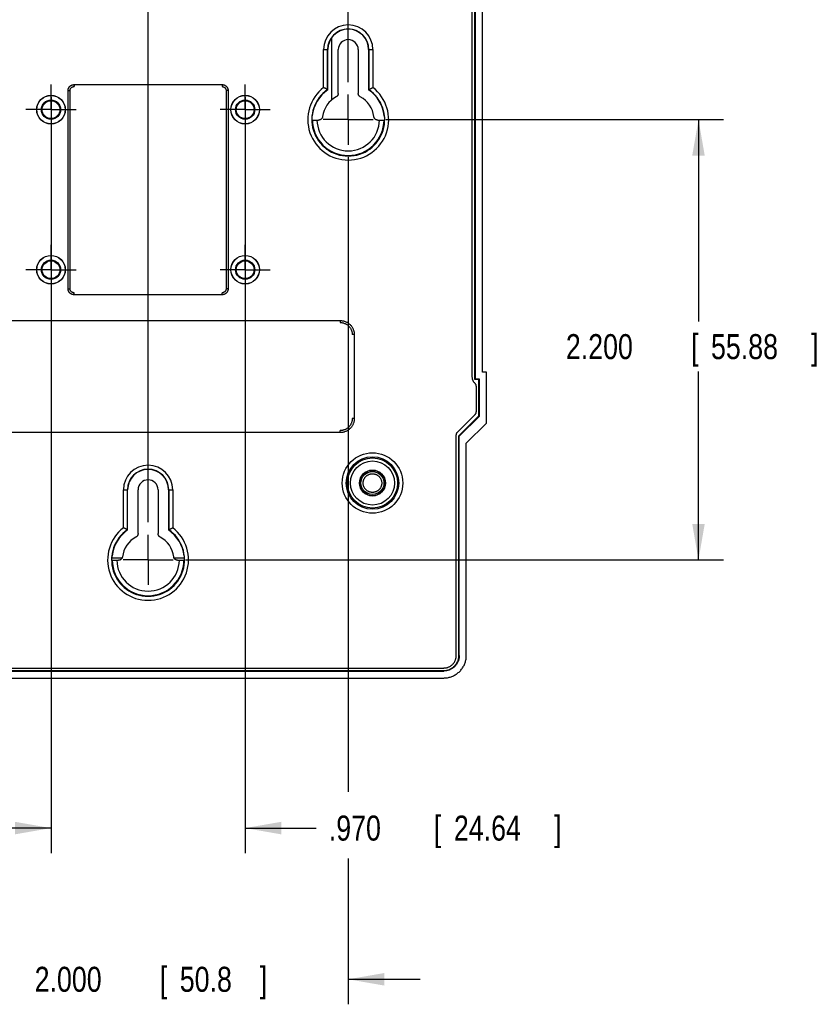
# Model space of a CAD drawing. Header units: inches. Extents: x 0 to 34, y 0 to 22.
# Tile 61 of 64: x 26.6 to 30.6, y 4.8 to 9.8. Entities that reach past the tile are written whole.
import ezdxf

# ---------------------------------------------------------------- set-up
doc = ezdxf.new("R2010")
doc.units = ezdxf.units.IN
doc.header["$LTSCALE"] = 1.87
doc.header["$MEASUREMENT"] = 0
doc.linetypes.add('CENTER', pattern=[0.6, 0.375, -0.075, 0.075, -0.075])
doc.layers.get('0').update_dxf_attribs({"linetype": 'CONTINUOUS'})
doc.layers.add('DEFAULT_1', color=7, linetype='CENTER')
doc.layers.add('DIMENSIONS', color=7, linetype='CONTINUOUS')
doc.styles.get("Standard").update_dxf_attribs({"font": 'txt', "width": 0.8})
doc.dimstyles.new('DIMSTYLE_1', dxfattribs={"dimtxt": 0.125, "dimasz": 0.18, "dimexe": 0.18, "dimexo": 0.0625, "dimgap": 0.09, "dimtad": 0, "dimtih": 1, "dimtoh": 1, "dimdec": 3, "dimzin": 4, "dimdsep": 46, "dimtxsty": 'STANDARD', "dimblk": '_FILLED', "dimblk1": '_FILLED', "dimblk2": '_FILLED', "dimcen": 0.09, "dimadec": 0, "dimazin": 0, "dimtp": 0.01, "dimtm": 0.01, "dimtfac": 1, "dimtdec": 3, "dimtofl": 0, "dimtmove": 0, "dimatfit": 3, "dimldrblk": '_FILLED', "dimfxl": 1, "dimtolj": 1, "dimtzin": 4, "dimarcsym": 0})

# ---------------------------------------------------------------- blocks, each defined once
blk = doc.blocks.new('_FILLED')
at = {"color": 0, "linetype": 'BYBLOCK'}
blk.add_solid([(0, 0), (-1, 0.174), (-1, -0.174)], dxfattribs=at)
blk = doc.blocks.new('*D9')
at = {"layer": 'DIMENSIONS', "color": 2, "linetype": 'CONTINUOUS'}
for p, q in [((26.7921, 9.3724), (26.7921, 5.5943)), ((27.7621, 9.3724), (27.7621, 5.5943)), ((26.7921, 5.7193), (26.4321, 5.7193)), ((27.7621, 5.7193), (28.1176, 5.7193))]:
    blk.add_line(p, q, dxfattribs=at)
at = {"layer": 'DIMENSIONS', "color": 2, "linetype": 'CONTINUOUS', "xscale": 0.18, "yscale": 0.18, "zscale": 0.18}
blk.add_blockref('_FILLED', (26.7921, 5.7193), dxfattribs=at)
at = {"layer": 'DIMENSIONS', "color": 2, "linetype": 'CONTINUOUS', "xscale": 0.18, "yscale": 0.18, "zscale": 0.18, "rotation": 180}
blk.add_blockref('_FILLED', (27.7621, 5.7193), dxfattribs=at)
at = {"layer": 'DIMENSIONS', "color": 2, "linetype": 'CONTINUOUS', "width": 0.8}
for s, p in [('.970', (28.1801, 5.6568)), ('[', (28.7051, 5.6568)), ('24.64', (28.8051, 5.6568)), (']', (29.3051, 5.6568))]:
    blk.add_text(s, height=0.125, dxfattribs=at).set_placement(p)
blk = doc.blocks.new('*D10')
at = {"layer": 'DIMENSIONS', "color": 2, "linetype": 'CONTINUOUS'}
for p, q in [((28.4647, 9.2598), (30.152, 9.2598)), ((30.027, 9.2598), (30.027, 8.2504)), ((30.027, 7.0598), (30.027, 8.0004)), ((27.4647, 7.0598), (30.152, 7.0598))]:
    blk.add_line(p, q, dxfattribs=at)
at = {"layer": 'DIMENSIONS', "color": 2, "linetype": 'CONTINUOUS', "xscale": 0.18, "yscale": 0.18, "zscale": 0.18}
for p, rotation in [((30.027, 9.2598), 90), ((30.027, 7.0598), 270)]:
    blk.add_blockref('_FILLED', p, dxfattribs=dict(at, rotation=rotation))
at = {"layer": 'DIMENSIONS', "color": 2, "linetype": 'CONTINUOUS', "width": 0.8}
for s, p in [('2.200', (29.3645, 8.0629)), ('[', (29.9895, 8.0629)), ('55.88', (30.0895, 8.0629)), (']', (30.5895, 8.0629))]:
    blk.add_text(s, height=0.125, dxfattribs=at).set_placement(p)
blk = doc.blocks.new('*D11')
at = {"layer": 'DIMENSIONS', "color": 2, "linetype": 'CONTINUOUS'}
for p, q in [((26.2771, 9.0722), (26.2771, 4.8386)), ((28.2771, 9.0722), (28.2771, 5.901)), ((28.2771, 5.5672), (28.2771, 4.8386)), ((26.2771, 4.9636), (25.9171, 4.9636)), ((28.2771, 4.9636), (28.6371, 4.9636))]:
    blk.add_line(p, q, dxfattribs=at)
at = {"layer": 'DIMENSIONS', "color": 2, "linetype": 'CONTINUOUS', "xscale": 0.18, "yscale": 0.18, "zscale": 0.18}
blk.add_blockref('_FILLED', (26.2771, 4.9636), dxfattribs=at)
at = {"layer": 'DIMENSIONS', "color": 2, "linetype": 'CONTINUOUS', "xscale": 0.18, "yscale": 0.18, "zscale": 0.18, "rotation": 180}
blk.add_blockref('_FILLED', (28.2771, 4.9636), dxfattribs=at)
at = {"layer": 'DIMENSIONS', "color": 2, "linetype": 'CONTINUOUS', "width": 0.8}
for s, p in [('2.000', (26.7105, 4.9011)), ('[', (27.3355, 4.9011)), ('50.8', (27.4355, 4.9011)), (']', (27.8355, 4.9011))]:
    blk.add_text(s, height=0.125, dxfattribs=at).set_placement(p)
blk = doc.blocks.new('*D12')
at = {"layer": 'DIMENSIONS', "color": 2, "linetype": 'CONTINUOUS'}
for p, q in [((27.2771, 7.2474), (27.2771, 12.2479)), ((28.2771, 9.4474), (28.2771, 12.2479)), ((27.2771, 12.1229), (26.9171, 12.1229)), ((28.2771, 12.1229), (28.6027, 12.1229))]:
    blk.add_line(p, q, dxfattribs=at)
at = {"layer": 'DIMENSIONS', "color": 2, "linetype": 'CONTINUOUS', "xscale": 0.18, "yscale": 0.18, "zscale": 0.18}
blk.add_blockref('_FILLED', (27.2771, 12.1229), dxfattribs=at)
at = {"layer": 'DIMENSIONS', "color": 2, "linetype": 'CONTINUOUS', "xscale": 0.18, "yscale": 0.18, "zscale": 0.18, "rotation": 180}
blk.add_blockref('_FILLED', (28.2771, 12.1229), dxfattribs=at)
at = {"layer": 'DIMENSIONS', "color": 2, "linetype": 'CONTINUOUS', "width": 0.8}
for s, p in [('1.000', (28.6652, 12.0604)), ('[', (29.2902, 12.0604)), ('25.4', (29.3902, 12.0604)), (']', (29.7902, 12.0604))]:
    blk.add_text(s, height=0.125, dxfattribs=at).set_placement(p)

msp = doc.modelspace()

# ---------------------------------------------------------------- linework, layer by layer
at = {"color": 7, "linetype": 'CONTINUOUS'}
for p, q in [((28.8971, 7.972), (28.8971, 9.8476)), ((28.9103, 7.9606), (28.9103, 9.8591)), ((28.9121, 7.9623), (28.9121, 9.8573)), ((28.9471, 7.9973), (28.9471, 9.8223)), ((28.1935, 9.6682), (28.1935, 9.3577)), ((28.1538, 9.6098), (28.1751, 9.6098)), ((28.1538, 9.4202), (28.1538, 9.6098)), ((28.1738, 9.41), (28.1738, 9.6098)), ((28.1751, 9.4093), (28.1751, 9.6098)), ((28.2272, 9.3912), (28.2272, 9.6098)), ((28.3269, 9.6098), (28.3269, 9.3912)), ((28.3791, 9.6098), (28.4003, 9.6098)), ((28.3791, 9.6098), (28.3791, 9.4093)), ((28.3803, 9.6098), (28.3803, 9.41)), ((28.4003, 9.6098), (28.4003, 9.4202)), ((26.8771, 9.4048), (26.8871, 9.4048)), ((26.8771, 8.4148), (26.8771, 9.4048)), ((26.8871, 8.9086), (26.8871, 9.4048)), ((26.9071, 9.4348), (27.6471, 9.4348)), ((26.9071, 9.4348), (26.9071, 9.4248)), ((27.6471, 9.4348), (27.6471, 9.4248)), ((27.6771, 9.4048), (27.6671, 9.4048)), ((27.6771, 9.4048), (27.6771, 8.4148)), ((28.1209, 9.2576), (28.1293, 9.2576)), ((28.4248, 9.2576), (28.4333, 9.2576)), ((27.6671, 8.911), (27.6671, 8.4148)), ((26.8771, 8.4148), (26.8871, 8.4148)), ((27.6771, 8.4148), (27.6671, 8.4148)), ((26.9071, 8.3848), (26.9071, 8.3948)), ((27.6471, 8.3848), (26.9071, 8.3848)), ((27.6471, 8.3848), (27.6471, 8.3948)), ((26.317, 8.2558), (28.2371, 8.2558)), ((28.2371, 8.2558), (28.2371, 8.2458)), ((28.3071, 8.1858), (28.2971, 8.1858)), ((28.3071, 8.1858), (28.3071, 7.7658)), ((28.9671, 7.9973), (28.9471, 7.9973)), ((28.9671, 7.7423), (28.9671, 7.9973)), ((28.9121, 7.9623), (28.9103, 7.9606)), ((28.9303, 7.9606), (28.9103, 7.9606)), ((28.9321, 7.9623), (28.9121, 7.9623)), ((28.9171, 7.8006), (28.9171, 7.9273)), ((28.9321, 7.9623), (28.9303, 7.9606)), ((28.9303, 7.7791), (28.9303, 7.9606)), ((28.9321, 7.7773), (28.9321, 7.9623)), ((28.8229, 7.6982), (28.9112, 7.7865)), ((28.8303, 7.6791), (28.9303, 7.7791)), ((28.9321, 7.7773), (28.8321, 7.6773)), ((28.9321, 7.7773), (28.9303, 7.7791)), ((28.3071, 7.7658), (28.2971, 7.7658)), ((28.8671, 7.6423), (28.9671, 7.7423)), ((28.2371, 7.6958), (26.317, 7.6958)), ((28.2371, 7.6958), (28.2371, 7.7058)), ((28.8171, 6.5823), (28.8171, 7.684)), ((28.8321, 7.6773), (28.8303, 7.6791)), ((28.8303, 6.584), (28.8303, 7.6791)), ((28.8321, 6.5823), (28.8321, 7.6773)), ((28.8671, 6.5822), (28.8671, 7.6423)), ((27.1538, 7.4098), (27.1751, 7.4098)), ((27.1538, 7.2202), (27.1538, 7.4098)), ((27.1738, 7.21), (27.1738, 7.4098)), ((27.1751, 7.2093), (27.1751, 7.4098)), ((27.2272, 7.1912), (27.2272, 7.4098)), ((27.3269, 7.4098), (27.3269, 7.1912)), ((27.3791, 7.4098), (27.4003, 7.4098)), ((27.3791, 7.4098), (27.3791, 7.2093)), ((27.3803, 7.4098), (27.3803, 7.21)), ((27.4003, 7.4098), (27.4003, 7.2202)), ((27.1472, 7.0688), (27.0963, 7.0688)), ((27.1209, 7.0576), (27.1293, 7.0576)), ((27.4578, 7.0688), (27.4069, 7.0688)), ((27.4248, 7.0576), (27.4333, 7.0576)), ((28.8321, 6.5823), (28.8303, 6.584)), ((25.8, 6.5193), (28.7541, 6.5193)), ((25.8, 6.5043), (28.7541, 6.5043)), ((25.8018, 6.5061), (28.7524, 6.5061)), ((28.7541, 6.5043), (28.7524, 6.5061)), ((25.8, 6.4693), (28.7541, 6.4693))]:
    msp.add_line(p, q, dxfattribs=at)
for centre, radius in [((26.7921, 9.3098), 0.0716), ((26.7921, 9.3098), 0.0709), ((26.7921, 9.3098), 0.0481), ((26.7921, 9.3098), 0.0445), ((27.7621, 9.3098), 0.0716), ((27.7621, 9.3098), 0.0709), ((27.7621, 9.3098), 0.0481), ((27.7621, 9.3098), 0.0445), ((26.7921, 8.5098), 0.0716), ((26.7921, 8.5098), 0.0709), ((27.7621, 8.5098), 0.0716), ((27.7621, 8.5098), 0.0709), ((26.7921, 8.5098), 0.0481), ((26.7921, 8.5098), 0.0445), ((27.7621, 8.5098), 0.0481), ((27.7621, 8.5098), 0.0445), ((28.3981, 7.4438), 0.1512), ((28.3981, 7.4438), 0.1312), ((28.3981, 7.4438), 0.1252), ((28.3981, 7.4438), 0.1102), ((28.3981, 7.4438), 0.0649), ((28.3981, 7.4438), 0.0634), ((28.3981, 7.4438), 0.0575)]:
    msp.add_circle(centre, radius, dxfattribs=at)
for centre, radius, start, end in [((28.2771, 9.6098), 0.1232, 0, 180), ((28.2771, 9.6098), 0.1032, 0, 180), ((28.2771, 9.6098), 0.102, 0, 180), ((28.2771, 9.6098), 0.0498, 0, 180), ((28.2771, 9.2598), 0.2022, 127.5422, 52.4578), ((28.2771, 9.2598), 0.1822, 124.5049, 55.4951), ((28.2771, 9.2598), 0.181, 124.3007, 173.7662), ((28.2771, 9.2598), 0.181, 6.2338, 55.6993), ((28.2771, 9.2598), 0.1288, 117.9785, 173.1245), ((28.2771, 9.2598), 0.1288, 6.8755, 62.0215), ((28.2771, 9.2598), 0.1792, 180.5715, 359.4285), ((28.2771, 9.2598), 0.1562, 180.8003, 359.1997), ((27.2771, 7.4098), 0.1232, 0, 180), ((27.2771, 7.4098), 0.1032, 0, 180), ((27.2771, 7.4098), 0.102, 0, 180), ((27.2771, 7.4098), 0.0498, 0, 180), ((27.2771, 7.0598), 0.2022, 127.5422, 52.4578), ((27.2771, 7.0598), 0.1822, 124.5049, 55.4951), ((27.2771, 7.0598), 0.181, 124.3007, 173.7662), ((27.2771, 7.0598), 0.181, 6.2338, 55.6993), ((27.2771, 7.0598), 0.1288, 117.9785, 173.1245), ((27.2771, 7.0598), 0.1288, 6.8755, 62.0215), ((27.2771, 7.0598), 0.1792, 180.5715, 359.4285), ((27.2771, 7.0598), 0.1562, 180.8003, 359.1997)]:
    msp.add_arc(centre, radius, start, end, dxfattribs=at)
for points, knots in [([(26.8771, 9.4048), (26.8771, 9.4059), (26.8772, 9.4081), (26.8777, 9.4114), (26.8786, 9.4146), (26.8799, 9.4178), (26.8816, 9.4207), (26.8835, 9.4235), (26.8858, 9.426), (26.8883, 9.4283), (26.891, 9.4303), (26.894, 9.4319), (26.8972, 9.4332), (26.9004, 9.4341), (26.9037, 9.4347), (26.906, 9.4348), (26.9071, 9.4348)], [0, 0, 0, 0, 0.069582, 0.140123, 0.211395, 0.283137, 0.355062, 0.426888, 0.498561, 0.570321, 0.6424, 0.714735, 0.787003, 0.858855, 0.929952, 1, 1, 1, 1]), ([(26.8871, 9.4048), (26.8871, 9.4056), (26.8872, 9.4072), (26.8876, 9.4095), (26.8883, 9.4118), (26.8892, 9.414), (26.8905, 9.4161), (26.892, 9.4181), (26.8938, 9.4198), (26.8957, 9.4214), (26.8978, 9.4226), (26.9001, 9.4236), (26.9024, 9.4243), (26.9047, 9.4247), (26.9063, 9.4248), (26.9071, 9.4248)], [0, 0, 0, 0, 0.074007, 0.14952, 0.226028, 0.303363, 0.381851, 0.460683, 0.539254, 0.618135, 0.69665, 0.774006, 0.850552, 0.926061, 1, 1, 1, 1]), ([(27.6471, 9.4348), (27.6482, 9.4348), (27.6504, 9.4347), (27.6536, 9.4342), (27.6569, 9.4332), (27.66, 9.432), (27.663, 9.4303), (27.6657, 9.4284), (27.6683, 9.4261), (27.6705, 9.4236), (27.6725, 9.4208), (27.6742, 9.4178), (27.6755, 9.4147), (27.6764, 9.4114), (27.6769, 9.4081), (27.6771, 9.4059), (27.6771, 9.4048)], [0, 0, 0, 0, 0.069582, 0.140123, 0.211395, 0.283137, 0.355062, 0.426888, 0.498561, 0.570321, 0.6424, 0.714735, 0.787003, 0.858855, 0.929952, 1, 1, 1, 1]), ([(27.6471, 9.4248), (27.6478, 9.4248), (27.6494, 9.4247), (27.6517, 9.4243), (27.654, 9.4236), (27.6563, 9.4226), (27.6584, 9.4214), (27.6603, 9.4198), (27.6621, 9.4181), (27.6636, 9.4161), (27.6649, 9.414), (27.6659, 9.4118), (27.6666, 9.4095), (27.667, 9.4072), (27.6671, 9.4056), (27.6671, 9.4048)], [0, 0, 0, 0, 0.074007, 0.14952, 0.226028, 0.303363, 0.381851, 0.460683, 0.539254, 0.618135, 0.69665, 0.774006, 0.850552, 0.926061, 1, 1, 1, 1]), ([(27.6671, 9.4048), (27.6671, 9.2956), (27.6671, 9.1311), (27.6671, 8.9665), (27.6671, 8.9112)], [0, 0, 0, 0, 0.663532, 1, 1, 1, 1]), ([(28.1738, 9.41), (28.1738, 9.41), (28.1736, 9.4101), (28.1732, 9.4103), (28.1725, 9.4107), (28.1716, 9.4112), (28.1704, 9.4118), (28.169, 9.4125), (28.1674, 9.4134), (28.1655, 9.4143), (28.1634, 9.4154), (28.1612, 9.4165), (28.1588, 9.4177), (28.1564, 9.4189), (28.1547, 9.4197), (28.1538, 9.4202)], [0, 0, 0, 0, 0.00816, 0.029052, 0.062711, 0.108704, 0.167335, 0.238431, 0.321107, 0.415009, 0.519391, 0.631888, 0.750622, 0.874217, 1, 1, 1, 1]), ([(28.1751, 9.4093), (28.1749, 9.4094), (28.1747, 9.4096), (28.1742, 9.4098), (28.174, 9.4099), (28.1738, 9.41)], [0, 0, 0, 0, 0.332746, 0.66608, 1, 1, 1, 1]), ([(28.3791, 9.4093), (28.3792, 9.4094), (28.3795, 9.4096), (28.3799, 9.4098), (28.3802, 9.4099), (28.3803, 9.41)], [0, 0, 0, 0, 0.332746, 0.66608, 1, 1, 1, 1]), ([(28.3803, 9.41), (28.3803, 9.41), (28.3805, 9.4101), (28.3809, 9.4103), (28.3816, 9.4107), (28.3825, 9.4112), (28.3837, 9.4118), (28.3851, 9.4125), (28.3868, 9.4134), (28.3886, 9.4143), (28.3907, 9.4154), (28.3929, 9.4165), (28.3953, 9.4177), (28.3978, 9.4189), (28.3994, 9.4197), (28.4003, 9.4202)], [0, 0, 0, 0, 0.00816, 0.029052, 0.062711, 0.108704, 0.167335, 0.238431, 0.321107, 0.415009, 0.519391, 0.631888, 0.750622, 0.874217, 1, 1, 1, 1]), ([(28.2272, 9.3912), (28.2272, 9.3904), (28.2271, 9.3888), (28.2267, 9.3865), (28.226, 9.3842), (28.225, 9.382), (28.2238, 9.3799), (28.2223, 9.378), (28.2206, 9.3763), (28.2187, 9.3748), (28.2173, 9.374), (28.2166, 9.3736)], [0, 0, 0, 0, 0.11098, 0.222358, 0.333324, 0.444307, 0.555697, 0.666684, 0.777645, 0.88902, 1, 1, 1, 1]), ([(28.3375, 9.3736), (28.3368, 9.374), (28.3354, 9.3748), (28.3335, 9.3763), (28.3318, 9.378), (28.3303, 9.3799), (28.3291, 9.382), (28.3281, 9.3842), (28.3274, 9.3865), (28.327, 9.3888), (28.3269, 9.3904), (28.3269, 9.3912)], [0, 0, 0, 0, 0.11098, 0.222358, 0.333323, 0.444306, 0.555697, 0.666683, 0.777645, 0.88902, 1, 1, 1, 1]), ([(28.0964, 9.2595), (28.0964, 9.2595), (28.0964, 9.2598), (28.0963, 9.2603), (28.0963, 9.2612), (28.0962, 9.2624), (28.0962, 9.2638), (28.0962, 9.2655), (28.0963, 9.2675), (28.0964, 9.2696), (28.0965, 9.272), (28.0967, 9.2744), (28.0969, 9.2769), (28.097, 9.2786), (28.0971, 9.2795)], [0, 0, 0, 0, 0.010848, 0.038244, 0.081599, 0.140276, 0.2136, 0.299678, 0.397323, 0.505416, 0.621304, 0.743561, 0.870826, 1, 1, 1, 1]), ([(28.0964, 9.2595), (28.0966, 9.2593), (28.0969, 9.259), (28.0974, 9.2585), (28.0977, 9.2582), (28.0979, 9.258)], [0, 0, 0, 0, 0.33413, 0.667462, 1, 1, 1, 1]), ([(28.0979, 9.258), (28.0979, 9.258), (28.0982, 9.258), (28.0987, 9.2579), (28.0996, 9.2579), (28.1007, 9.2578), (28.1022, 9.2578), (28.1039, 9.2578), (28.1058, 9.2577), (28.108, 9.2577), (28.1103, 9.2577), (28.1128, 9.2577), (28.1154, 9.2576), (28.1181, 9.2576), (28.1199, 9.2576), (28.1209, 9.2576)], [0, 0, 0, 0, 0.009428, 0.032925, 0.07013, 0.12039, 0.183484, 0.258197, 0.343045, 0.437694, 0.540477, 0.649216, 0.763295, 0.881067, 1, 1, 1, 1]), ([(28.1492, 9.2752), (28.1491, 9.2744), (28.1488, 9.2728), (28.1481, 9.2705), (28.1471, 9.2683), (28.1458, 9.2663), (28.1443, 9.2643), (28.1426, 9.2626), (28.1407, 9.2611), (28.1386, 9.2599), (28.1364, 9.2589), (28.1341, 9.2582), (28.1317, 9.2577), (28.1301, 9.2576), (28.1293, 9.2576)], [0, 0, 0, 0, 0.08324, 0.166778, 0.25, 0.333237, 0.416776, 0.500002, 0.583227, 0.666766, 0.750005, 0.833224, 0.91676, 1, 1, 1, 1]), ([(28.4248, 9.2576), (28.424, 9.2576), (28.4224, 9.2577), (28.42, 9.2582), (28.4177, 9.2589), (28.4155, 9.2599), (28.4134, 9.2611), (28.4115, 9.2626), (28.4098, 9.2643), (28.4083, 9.2663), (28.407, 9.2683), (28.4061, 9.2705), (28.4053, 9.2728), (28.405, 9.2744), (28.405, 9.2752)], [0, 0, 0, 0, 0.08324, 0.166779, 0.250001, 0.333237, 0.416776, 0.500004, 0.583228, 0.666767, 0.750007, 0.833225, 0.91676, 1, 1, 1, 1]), ([(28.4333, 9.2576), (28.4342, 9.2576), (28.436, 9.2576), (28.4387, 9.2576), (28.4413, 9.2577), (28.4438, 9.2577), (28.4461, 9.2577), (28.4483, 9.2577), (28.4503, 9.2578), (28.452, 9.2578), (28.4534, 9.2578), (28.4546, 9.2579), (28.4554, 9.2579), (28.4559, 9.258), (28.4562, 9.258), (28.4563, 9.258)], [0, 0, 0, 0, 0.118933, 0.236705, 0.350784, 0.459523, 0.562306, 0.656955, 0.741803, 0.816516, 0.87961, 0.92987, 0.967075, 0.990572, 1, 1, 1, 1]), ([(28.4577, 9.2595), (28.4576, 9.2593), (28.4572, 9.259), (28.4567, 9.2585), (28.4564, 9.2582), (28.4563, 9.258)], [0, 0, 0, 0, 0.33413, 0.667462, 1, 1, 1, 1]), ([(28.457, 9.2795), (28.4571, 9.2786), (28.4573, 9.2769), (28.4575, 9.2744), (28.4576, 9.272), (28.4578, 9.2696), (28.4578, 9.2675), (28.4579, 9.2655), (28.4579, 9.2638), (28.4579, 9.2624), (28.4578, 9.2612), (28.4578, 9.2603), (28.4577, 9.2598), (28.4578, 9.2595), (28.4577, 9.2595)], [0, 0, 0, 0, 0.129174, 0.256439, 0.378696, 0.494584, 0.602677, 0.700322, 0.7864, 0.859724, 0.918401, 0.961756, 0.989152, 1, 1, 1, 1]), ([(26.8871, 8.4148), (26.8871, 8.524), (26.8871, 8.6885), (26.8871, 8.8531), (26.8871, 8.9085)], [0, 0, 0, 0, 0.663532, 1, 1, 1, 1]), ([(26.9071, 8.3848), (26.906, 8.3848), (26.9038, 8.3849), (26.9005, 8.3855), (26.8972, 8.3864), (26.8941, 8.3877), (26.8911, 8.3893), (26.8884, 8.3913), (26.8858, 8.3935), (26.8836, 8.396), (26.8816, 8.3988), (26.88, 8.4018), (26.8787, 8.4049), (26.8777, 8.4082), (26.8772, 8.4115), (26.8771, 8.4137), (26.8771, 8.4148)], [0, 0, 0, 0, 0.069582, 0.140123, 0.211395, 0.283137, 0.355062, 0.426888, 0.498561, 0.570321, 0.6424, 0.714735, 0.787003, 0.858855, 0.929952, 1, 1, 1, 1]), ([(26.9071, 8.3948), (26.9063, 8.3948), (26.9047, 8.3949), (26.9024, 8.3953), (26.9001, 8.396), (26.8978, 8.397), (26.8957, 8.3983), (26.8938, 8.3998), (26.892, 8.4015), (26.8905, 8.4035), (26.8892, 8.4056), (26.8883, 8.4078), (26.8876, 8.4101), (26.8872, 8.4125), (26.8871, 8.414), (26.8871, 8.4148)], [0, 0, 0, 0, 0.074007, 0.14952, 0.226028, 0.303363, 0.381851, 0.460683, 0.539254, 0.618135, 0.69665, 0.774006, 0.850552, 0.926061, 1, 1, 1, 1]), ([(27.6671, 8.4148), (27.6671, 8.414), (27.667, 8.4125), (27.6666, 8.4101), (27.6659, 8.4078), (27.6649, 8.4056), (27.6636, 8.4035), (27.6621, 8.4015), (27.6603, 8.3998), (27.6584, 8.3983), (27.6563, 8.397), (27.654, 8.396), (27.6517, 8.3953), (27.6494, 8.3949), (27.6478, 8.3948), (27.6471, 8.3948)], [0, 0, 0, 0, 0.074007, 0.14952, 0.226028, 0.303363, 0.381851, 0.460683, 0.539254, 0.618135, 0.69665, 0.774006, 0.850552, 0.926061, 1, 1, 1, 1]), ([(27.6771, 8.4148), (27.6771, 8.4137), (27.6769, 8.4115), (27.6764, 8.4082), (27.6755, 8.405), (27.6742, 8.4019), (27.6726, 8.3989), (27.6706, 8.3961), (27.6684, 8.3936), (27.6658, 8.3913), (27.6631, 8.3894), (27.6601, 8.3877), (27.6569, 8.3864), (27.6537, 8.3855), (27.6504, 8.3849), (27.6482, 8.3848), (27.6471, 8.3848)], [0, 0, 0, 0, 0.069582, 0.140123, 0.211395, 0.283137, 0.355062, 0.426888, 0.498561, 0.570321, 0.6424, 0.714735, 0.787003, 0.858855, 0.929952, 1, 1, 1, 1]), ([(28.2371, 8.2558), (28.2392, 8.2558), (28.2435, 8.2556), (28.2498, 8.2548), (28.2561, 8.2533), (28.2623, 8.2512), (28.2682, 8.2486), (28.2739, 8.2454), (28.2793, 8.2418), (28.2843, 8.2376), (28.2889, 8.233), (28.293, 8.228), (28.2967, 8.2227), (28.2999, 8.217), (28.3025, 8.211), (28.3045, 8.2049), (28.306, 8.1986), (28.3069, 8.1922), (28.3071, 8.1879), (28.3071, 8.1858)], [0, 0, 0, 0, 0.057828, 0.116242, 0.175088, 0.234209, 0.293442, 0.352622, 0.411669, 0.47063, 0.529564, 0.588526, 0.647566, 0.706723, 0.765919, 0.824996, 0.883798, 0.942178, 1, 1, 1, 1]), ([(28.2371, 8.2458), (28.2389, 8.2458), (28.2425, 8.2457), (28.2479, 8.2449), (28.2533, 8.2437), (28.2586, 8.2419), (28.2637, 8.2397), (28.2686, 8.237), (28.2732, 8.2338), (28.2776, 8.2302), (28.2815, 8.2262), (28.2851, 8.2219), (28.2882, 8.2173), (28.291, 8.2124), (28.2932, 8.2073), (28.2949, 8.202), (28.2962, 8.1966), (28.2969, 8.1912), (28.2971, 8.1876), (28.2971, 8.1858)], [0, 0, 0, 0, 0.057068, 0.115043, 0.17363, 0.232631, 0.292186, 0.351918, 0.411385, 0.470793, 0.530245, 0.589579, 0.648902, 0.708437, 0.767777, 0.826577, 0.885006, 0.942898, 1, 1, 1, 1]), ([(28.9104, 7.9422), (28.9094, 7.9432), (28.9074, 7.9451), (28.9047, 7.9484), (28.9024, 7.9519), (28.9005, 7.9557), (28.899, 7.9596), (28.8979, 7.9637), (28.8972, 7.9678), (28.8971, 7.9706), (28.8971, 7.972)], [0, 0, 0, 0, 0.124878, 0.249993, 0.37476, 0.499825, 0.624913, 0.749745, 0.874969, 1, 1, 1, 1]), ([(28.9171, 7.9273), (28.9171, 7.9281), (28.917, 7.9297), (28.9165, 7.9321), (28.9158, 7.9344), (28.9148, 7.9366), (28.9136, 7.9387), (28.9121, 7.9406), (28.911, 7.9417), (28.9104, 7.9422)], [0, 0, 0, 0, 0.14293, 0.285997, 0.428672, 0.571692, 0.714315, 0.857248, 1, 1, 1, 1]), ([(28.9112, 7.7865), (28.9117, 7.787), (28.9127, 7.7881), (28.914, 7.7899), (28.9151, 7.7919), (28.916, 7.794), (28.9166, 7.7961), (28.917, 7.7984), (28.9171, 7.7999), (28.9171, 7.8006)], [0, 0, 0, 0, 0.142754, 0.285671, 0.428323, 0.571334, 0.714043, 0.857074, 1, 1, 1, 1]), ([(28.2971, 7.7658), (28.2971, 7.764), (28.2969, 7.7604), (28.2962, 7.755), (28.2949, 7.7496), (28.2932, 7.7443), (28.2909, 7.7392), (28.2882, 7.7343), (28.285, 7.7296), (28.2815, 7.7253), (28.2775, 7.7214), (28.2732, 7.7178), (28.2685, 7.7146), (28.2636, 7.7119), (28.2585, 7.7097), (28.2532, 7.7079), (28.2479, 7.7067), (28.2425, 7.706), (28.2389, 7.7058), (28.2371, 7.7058)], [0, 0, 0, 0, 0.057068, 0.115043, 0.17363, 0.232631, 0.292186, 0.351918, 0.411385, 0.470793, 0.530245, 0.589579, 0.648902, 0.708437, 0.767777, 0.826577, 0.885006, 0.942898, 1, 1, 1, 1]), ([(28.3071, 7.7658), (28.3071, 7.7637), (28.3069, 7.7594), (28.306, 7.7531), (28.3045, 7.7468), (28.3025, 7.7406), (28.2998, 7.7346), (28.2967, 7.7289), (28.293, 7.7236), (28.2889, 7.7186), (28.2843, 7.714), (28.2793, 7.7098), (28.2739, 7.7062), (28.2682, 7.703), (28.2623, 7.7004), (28.2561, 7.6983), (28.2498, 7.6969), (28.2435, 7.696), (28.2392, 7.6958), (28.2371, 7.6958)], [0, 0, 0, 0, 0.057828, 0.116242, 0.175088, 0.234209, 0.293442, 0.352622, 0.411669, 0.47063, 0.529564, 0.588526, 0.647566, 0.706723, 0.765919, 0.824996, 0.883798, 0.942178, 1, 1, 1, 1]), ([(28.8171, 7.684), (28.8171, 7.6848), (28.8171, 7.6863), (28.8175, 7.6885), (28.8181, 7.6907), (28.819, 7.6927), (28.8201, 7.6947), (28.8214, 7.6965), (28.8224, 7.6976), (28.8229, 7.6982)], [0, 0, 0, 0, 0.142926, 0.285957, 0.428666, 0.571677, 0.714329, 0.857246, 1, 1, 1, 1]), ([(28.3516, 7.4438), (28.3516, 7.4455), (28.3518, 7.4487), (28.3526, 7.4536), (28.3539, 7.4583), (28.3557, 7.4627), (28.3579, 7.467), (28.3605, 7.471), (28.3634, 7.4746), (28.3667, 7.4779), (28.3703, 7.4809), (28.3741, 7.4834), (28.3781, 7.4856), (28.3823, 7.4873), (28.3866, 7.4886), (28.391, 7.4895), (28.3955, 7.49), (28.4001, 7.49), (28.4046, 7.4896), (28.409, 7.4888), (28.4134, 7.4875), (28.4177, 7.4858), (28.4218, 7.4836), (28.4256, 7.4811), (28.4293, 7.4781), (28.4326, 7.4748), (28.4356, 7.4711), (28.4383, 7.4671), (28.4405, 7.4628), (28.4423, 7.4583), (28.4436, 7.4536), (28.4444, 7.4487), (28.4446, 7.4455), (28.4446, 7.4438)], [0, 0, 0, 0, 0.033861, 0.067509, 0.10093, 0.134077, 0.166931, 0.199472, 0.231714, 0.263668, 0.295353, 0.326822, 0.358082, 0.389233, 0.420258, 0.451294, 0.482283, 0.513365, 0.544451, 0.575663, 0.606947, 0.638401, 0.670025, 0.701883, 0.733991, 0.766369, 0.79903, 0.831967, 0.865174, 0.898622, 0.932274, 0.96608, 1, 1, 1, 1]), ([(28.4446, 7.4438), (28.4446, 7.4422), (28.4445, 7.4388), (28.4437, 7.4339), (28.4425, 7.4292), (28.4407, 7.4246), (28.4385, 7.4203), (28.4359, 7.4162), (28.433, 7.4125), (28.4297, 7.4092), (28.4261, 7.4062), (28.4222, 7.4036), (28.4182, 7.4014), (28.414, 7.3997), (28.4097, 7.3983), (28.4052, 7.3974), (28.4007, 7.397), (28.3962, 7.3969), (28.3916, 7.3973), (28.3872, 7.3982), (28.3828, 7.3995), (28.3785, 7.4012), (28.3744, 7.4034), (28.3705, 7.406), (28.3668, 7.4089), (28.3635, 7.4123), (28.3604, 7.4161), (28.3578, 7.4201), (28.3556, 7.4245), (28.3538, 7.4291), (28.3525, 7.4339), (28.3517, 7.4388), (28.3516, 7.4422), (28.3516, 7.4438)], [0, 0, 0, 0, 0.033914, 0.067669, 0.10123, 0.134529, 0.167529, 0.200197, 0.232533, 0.264543, 0.296239, 0.327669, 0.358847, 0.389878, 0.420754, 0.451617, 0.482409, 0.513278, 0.544146, 0.575148, 0.606255, 0.637576, 0.669124, 0.700959, 0.733101, 0.765562, 0.798347, 0.831434, 0.864801, 0.898399, 0.932175, 0.966063, 1, 1, 1, 1]), ([(27.1738, 7.21), (27.1738, 7.21), (27.1736, 7.2101), (27.1732, 7.2103), (27.1725, 7.2107), (27.1716, 7.2112), (27.1704, 7.2118), (27.169, 7.2125), (27.1674, 7.2134), (27.1655, 7.2143), (27.1634, 7.2154), (27.1612, 7.2165), (27.1588, 7.2177), (27.1564, 7.2189), (27.1547, 7.2197), (27.1538, 7.2202)], [0, 0, 0, 0, 0.00816, 0.029052, 0.062711, 0.108704, 0.167335, 0.238431, 0.321107, 0.415009, 0.519391, 0.631888, 0.750622, 0.874217, 1, 1, 1, 1]), ([(27.1751, 7.2093), (27.1749, 7.2094), (27.1747, 7.2096), (27.1742, 7.2098), (27.174, 7.2099), (27.1738, 7.21)], [0, 0, 0, 0, 0.332746, 0.66608, 1, 1, 1, 1]), ([(27.2272, 7.1912), (27.2272, 7.1904), (27.2271, 7.1888), (27.2267, 7.1865), (27.226, 7.1842), (27.225, 7.182), (27.2238, 7.1799), (27.2223, 7.178), (27.2206, 7.1763), (27.2187, 7.1748), (27.2173, 7.174), (27.2166, 7.1736)], [0, 0, 0, 0, 0.11098, 0.222358, 0.333324, 0.444307, 0.555696, 0.666682, 0.777644, 0.88902, 1, 1, 1, 1]), ([(27.3375, 7.1736), (27.3368, 7.174), (27.3354, 7.1748), (27.3335, 7.1763), (27.3318, 7.178), (27.3303, 7.1799), (27.3291, 7.182), (27.3281, 7.1842), (27.3274, 7.1865), (27.327, 7.1888), (27.3269, 7.1904), (27.3269, 7.1912)], [0, 0, 0, 0, 0.11098, 0.222358, 0.333323, 0.444306, 0.555696, 0.666682, 0.777644, 0.88902, 1, 1, 1, 1]), ([(27.3791, 7.2093), (27.3792, 7.2094), (27.3795, 7.2096), (27.3799, 7.2098), (27.3802, 7.2099), (27.3803, 7.21)], [0, 0, 0, 0, 0.332746, 0.66608, 1, 1, 1, 1]), ([(27.3803, 7.21), (27.3803, 7.21), (27.3805, 7.2101), (27.3809, 7.2103), (27.3816, 7.2107), (27.3825, 7.2112), (27.3837, 7.2118), (27.3851, 7.2125), (27.3868, 7.2134), (27.3886, 7.2143), (27.3907, 7.2154), (27.3929, 7.2165), (27.3953, 7.2177), (27.3978, 7.2189), (27.3994, 7.2197), (27.4003, 7.2202)], [0, 0, 0, 0, 0.00816, 0.029052, 0.062711, 0.108704, 0.167335, 0.238431, 0.321107, 0.415009, 0.519391, 0.631888, 0.750622, 0.874217, 1, 1, 1, 1]), ([(27.0964, 7.0595), (27.0964, 7.0595), (27.0964, 7.0598), (27.0963, 7.0603), (27.0963, 7.0612), (27.0962, 7.0624), (27.0962, 7.0638), (27.0962, 7.0655), (27.0963, 7.0675), (27.0964, 7.0696), (27.0965, 7.072), (27.0967, 7.0744), (27.0969, 7.0769), (27.097, 7.0786), (27.0971, 7.0795)], [0, 0, 0, 0, 0.010848, 0.038244, 0.081599, 0.140276, 0.2136, 0.299678, 0.397323, 0.505416, 0.621304, 0.743561, 0.870826, 1, 1, 1, 1]), ([(27.0964, 7.0595), (27.0966, 7.0593), (27.0969, 7.059), (27.0974, 7.0585), (27.0977, 7.0582), (27.0979, 7.058)], [0, 0, 0, 0, 0.33413, 0.667462, 1, 1, 1, 1]), ([(27.0979, 7.058), (27.0979, 7.058), (27.0982, 7.058), (27.0987, 7.0579), (27.0996, 7.0579), (27.1007, 7.0578), (27.1022, 7.0578), (27.1039, 7.0578), (27.1058, 7.0577), (27.108, 7.0577), (27.1103, 7.0577), (27.1128, 7.0577), (27.1154, 7.0576), (27.1181, 7.0576), (27.1199, 7.0576), (27.1209, 7.0576)], [0, 0, 0, 0, 0.009428, 0.032925, 0.07013, 0.12039, 0.183484, 0.258197, 0.343045, 0.437694, 0.540477, 0.649216, 0.763295, 0.881067, 1, 1, 1, 1]), ([(27.1492, 7.0752), (27.1491, 7.0744), (27.1488, 7.0728), (27.1481, 7.0705), (27.1471, 7.0683), (27.1458, 7.0663), (27.1443, 7.0643), (27.1426, 7.0626), (27.1407, 7.0611), (27.1386, 7.0599), (27.1364, 7.0589), (27.1341, 7.0582), (27.1317, 7.0577), (27.1301, 7.0576), (27.1293, 7.0576)], [0, 0, 0, 0, 0.08324, 0.166778, 0.249999, 0.333236, 0.416775, 0.500002, 0.583227, 0.666766, 0.750006, 0.833224, 0.91676, 1, 1, 1, 1]), ([(27.4248, 7.0576), (27.424, 7.0576), (27.4224, 7.0577), (27.42, 7.0582), (27.4177, 7.0589), (27.4155, 7.0599), (27.4134, 7.0611), (27.4115, 7.0626), (27.4098, 7.0643), (27.4083, 7.0663), (27.407, 7.0683), (27.4061, 7.0705), (27.4053, 7.0728), (27.405, 7.0744), (27.405, 7.0752)], [0, 0, 0, 0, 0.08324, 0.166779, 0.250001, 0.333237, 0.416776, 0.500004, 0.583228, 0.666767, 0.750007, 0.833225, 0.91676, 1, 1, 1, 1]), ([(27.4333, 7.0576), (27.4342, 7.0576), (27.436, 7.0576), (27.4387, 7.0576), (27.4413, 7.0577), (27.4438, 7.0577), (27.4461, 7.0577), (27.4483, 7.0577), (27.4503, 7.0578), (27.452, 7.0578), (27.4534, 7.0578), (27.4546, 7.0579), (27.4554, 7.0579), (27.4559, 7.058), (27.4562, 7.058), (27.4563, 7.058)], [0, 0, 0, 0, 0.118933, 0.236705, 0.350784, 0.459523, 0.562306, 0.656955, 0.741803, 0.816516, 0.87961, 0.92987, 0.967075, 0.990572, 1, 1, 1, 1]), ([(27.4577, 7.0595), (27.4576, 7.0593), (27.4572, 7.059), (27.4567, 7.0585), (27.4564, 7.0582), (27.4563, 7.058)], [0, 0, 0, 0, 0.33413, 0.667462, 1, 1, 1, 1]), ([(27.457, 7.0795), (27.4571, 7.0786), (27.4573, 7.0769), (27.4575, 7.0744), (27.4576, 7.072), (27.4578, 7.0696), (27.4578, 7.0675), (27.4579, 7.0655), (27.4579, 7.0638), (27.4579, 7.0624), (27.4578, 7.0612), (27.4578, 7.0603), (27.4577, 7.0598), (27.4578, 7.0595), (27.4577, 7.0595)], [0, 0, 0, 0, 0.129174, 0.256439, 0.378696, 0.494584, 0.602677, 0.700322, 0.7864, 0.859724, 0.918401, 0.961756, 0.989152, 1, 1, 1, 1]), ([(28.7524, 6.5061), (28.7546, 6.5061), (28.7592, 6.5063), (28.7659, 6.5071), (28.7726, 6.5086), (28.7791, 6.5107), (28.7854, 6.5133), (28.7914, 6.5164), (28.7971, 6.5201), (28.8025, 6.5242), (28.8076, 6.5288), (28.8122, 6.5338), (28.8163, 6.5392), (28.82, 6.545), (28.8231, 6.551), (28.8257, 6.5573), (28.8278, 6.5638), (28.8292, 6.5705), (28.8301, 6.5772), (28.8303, 6.5817), (28.8303, 6.584)], [0, 0, 0, 0, 0.055581, 0.111209, 0.166724, 0.22232, 0.277877, 0.333382, 0.388967, 0.444448, 0.5, 0.555552, 0.611033, 0.666618, 0.722123, 0.77768, 0.833276, 0.888791, 0.944419, 1, 1, 1, 1]), ([(28.7541, 6.5193), (28.756, 6.5193), (28.7599, 6.5195), (28.7657, 6.5203), (28.7714, 6.5216), (28.7769, 6.5235), (28.7822, 6.5258), (28.7873, 6.5287), (28.7921, 6.532), (28.7966, 6.5357), (28.8007, 6.5398), (28.8044, 6.5443), (28.8077, 6.5491), (28.8105, 6.5542), (28.8129, 6.5595), (28.8147, 6.565), (28.8161, 6.5707), (28.8169, 6.5765), (28.8171, 6.5803), (28.8171, 6.5823)], [0, 0, 0, 0, 0.058797, 0.117754, 0.176622, 0.235304, 0.294185, 0.353084, 0.411765, 0.470547, 0.529453, 0.588235, 0.646916, 0.705815, 0.764696, 0.823378, 0.882246, 0.941203, 1, 1, 1, 1]), ([(28.8321, 6.5823), (28.8321, 6.58), (28.8319, 6.5755), (28.831, 6.5687), (28.8295, 6.5621), (28.8275, 6.5556), (28.8248, 6.5493), (28.8217, 6.5432), (28.818, 6.5375), (28.8139, 6.5321), (28.8093, 6.5271), (28.8043, 6.5225), (28.7989, 6.5183), (28.7931, 6.5147), (28.7871, 6.5115), (28.7808, 6.5089), (28.7743, 6.5069), (28.7677, 6.5054), (28.7609, 6.5045), (28.7564, 6.5043), (28.7541, 6.5043)], [0, 0, 0, 0, 0.055581, 0.111209, 0.166724, 0.22232, 0.277877, 0.333382, 0.388967, 0.444448, 0.5, 0.555552, 0.611033, 0.666618, 0.722123, 0.77768, 0.833276, 0.888791, 0.944419, 1, 1, 1, 1]), ([(28.7541, 6.4693), (28.7572, 6.4693), (28.7635, 6.4696), (28.7728, 6.4707), (28.7819, 6.4726), (28.7909, 6.4753), (28.7996, 6.4787), (28.808, 6.4828), (28.816, 6.4876), (28.8236, 6.493), (28.8307, 6.4991), (28.8373, 6.5057), (28.8434, 6.5128), (28.8488, 6.5204), (28.8536, 6.5284), (28.8577, 6.5368), (28.8611, 6.5455), (28.8637, 6.5545), (28.8656, 6.5636), (28.8668, 6.5729), (28.8671, 6.5791), (28.8671, 6.5822)], [0, 0, 0, 0, 0.052664, 0.105349, 0.15796, 0.210633, 0.26323, 0.315869, 0.36849, 0.421078, 0.473716, 0.526284, 0.578922, 0.63151, 0.684131, 0.73677, 0.789367, 0.84204, 0.894651, 0.947336, 1, 1, 1, 1])]:
    msp.add_open_spline(points, degree=3, knots=knots, dxfattribs=at)
at = {"layer": 'DEFAULT_1', "color": 7, "linetype": 'CENTER'}
for p, q in [((26.7921, 9.3098), (26.7921, 9.4349)), ((27.7621, 9.3098), (27.7621, 9.4349)), ((28.2771, 9.2598), (28.2771, 9.3849)), ((26.7921, 9.3098), (26.667, 9.3098)), ((26.7921, 9.3098), (26.9172, 9.3098)), ((26.7921, 9.3098), (26.7921, 9.1847)), ((27.7621, 9.3098), (27.637, 9.3098)), ((27.7621, 9.3098), (27.8872, 9.3098)), ((27.7621, 9.3098), (27.7621, 9.1847)), ((28.2771, 9.2598), (28.152, 9.2598)), ((28.2771, 9.2598), (28.4022, 9.2598)), ((28.2771, 9.2598), (28.2771, 9.1347)), ((26.7921, 8.5098), (26.7921, 8.6349)), ((27.7621, 8.5098), (27.7621, 8.6349)), ((26.7921, 8.5098), (26.667, 8.5098)), ((26.7921, 8.5098), (26.9172, 8.5098)), ((26.7921, 8.5098), (26.7921, 8.3847)), ((27.7621, 8.5098), (27.637, 8.5098)), ((27.7621, 8.5098), (27.8872, 8.5098)), ((27.7621, 8.5098), (27.7621, 8.3847)), ((27.2771, 7.0598), (27.2771, 7.1849)), ((27.2771, 7.0598), (27.152, 7.0598)), ((27.2771, 7.0598), (27.4022, 7.0598)), ((27.2771, 7.0598), (27.2771, 6.9347))]:
    msp.add_line(p, q, dxfattribs=at)

# ---------------------------------------------------------------- dimensions: what is measured, and where the dimension line sits
at = {"layer": 'DIMENSIONS', "color": 2, "linetype": 'CONTINUOUS'}
for base, p1, p2, picture, middle in [((28.2771, 12.1229), (27.2771, 7.2474), (28.2771, 9.4474), '*D12', (29.2777, 12.1229)), ((27.7621, 5.7193), (26.7921, 9.3724), (27.7621, 9.3724), '*D9', (28.7926, 5.7193)), ((28.2771, 4.9636), (26.2771, 9.0722), (28.2771, 9.0722), '*D11', (27.323, 4.9636))]:
    dim = msp.add_linear_dim(base=base, p1=p1, p2=p2, dimstyle='DIMSTYLE_1', dxfattribs=at)
    dim.commit()
    dim.dimension.update_dxf_attribs({"geometry": picture, "text_midpoint": middle, "dimtype": 160})
dim = msp.add_linear_dim(base=(30.027, 7.0598), p1=(28.4647, 9.2598), p2=(27.4647, 7.0598), angle=270, dimstyle='DIMSTYLE_1', dxfattribs=at)
dim.commit()
dim.dimension.update_dxf_attribs({"geometry": '*D10', "text_midpoint": (30.027, 8.1254), "dimtype": 160})

doc.saveas('drawing.dxf')
